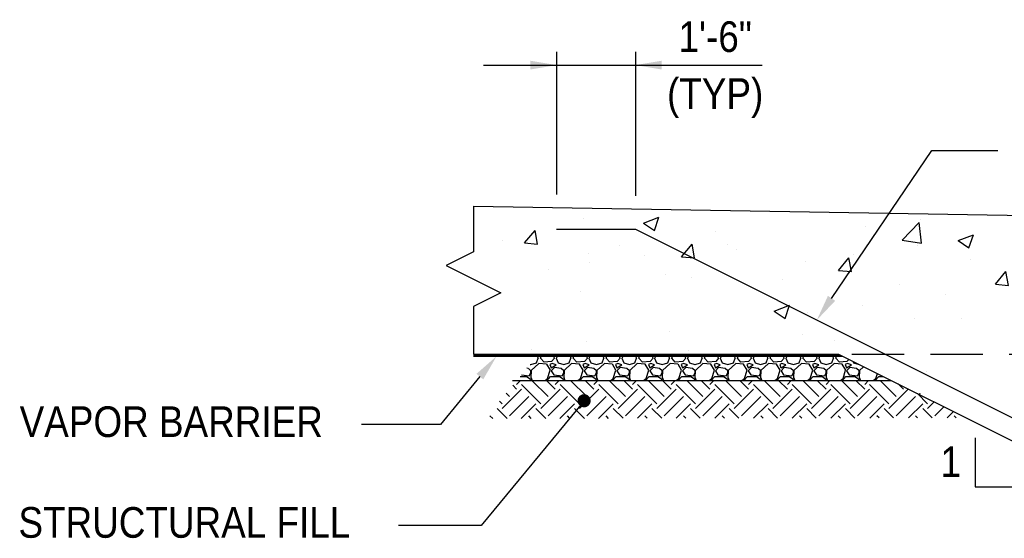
# Model space of a CAD drawing. Extents: x -548 to 3275, y 145 to 2907.
# Tile 1 of 15: x -548 to -98, y 558 to 795. Entities that reach past the tile are written whole.
import ezdxf
from ezdxf.enums import TextEntityAlignment as Align

# ---------------------------------------------------------------- set-up
doc = ezdxf.new("R2010")
doc.units = 0
doc.header["$LTSCALE"] = 96
doc.header["$MEASUREMENT"] = 0
doc.linetypes.add('HIDDEN', pattern=[0.375, 0.25, -0.125])
doc.layers.get('0').update_dxf_attribs({"color": 2, "linetype": 'CONTINUOUS'})
for name, color, linetype in [('S1', 2, 'CONTINUOUS'), ('S3', 4, 'CONTINUOUS'), ('S5', 1, 'CONTINUOUS'), ('S5R', 1, 'CONTINUOUS'), ('S6', 1, 'CONTINUOUS'), ('S7', 3, 'CONTINUOUS')]:
    doc.layers.add(name, color=color, linetype=linetype)
doc.styles.add('SX-FRAC', font='SX-FRAC.shx', dxfattribs={"width": 0.9, "height": 1.322835})

# ---------------------------------------------------------------- blocks, each defined once
blk = doc.blocks.new('*X24')
at = {"color": 0}
for p, q in [((2834.19, 1956.15), (2834.19, 1956.15)), ((2793.6, 1952.9), (2793.6, 1952.9)), ((2796.31, 1951.16), (2796.31, 1951.16)), ((2846.98, 1950.64), (2846.98, 1950.64)), ((2771.28, 1947.87), (2771.28, 1947.87)), ((2875.94, 1947.93), (2875.94, 1947.93)), ((2761.3, 1941.72), (2761.3, 1941.72)), ((2816.58, 1933.23), (2824.37, 1941.35)), ((2825.48, 1931.85), (2824.37, 1941.35)), ((2825.43, 1941.53), (2825.43, 1941.53)), ((2832.68, 1943.1), (2832.68, 1943.1)), ((2814.68, 1939.47), (2814.68, 1939.47)), ((2868.07, 1937.21), (2868.07, 1937.21)), ((2774.08, 1934.49), (2774.08, 1934.49)), ((2774.37, 1933.09), (2774.37, 1933.09)), ((2816.58, 1933.23), (2825.48, 1931.85)), ((2846.98, 1925.29), (2853.98, 1927.98)), ((2851.95, 1921.93), (2853.98, 1927.97)), ((2846.98, 1925.29), (2851.95, 1921.93)), ((2871.04, 1925.02), (2871.04, 1925.02)), ((2807.88, 1916.71), (2807.88, 1916.71)), ((2874.72, 1914.64), (2874.72, 1914.64)), ((2756.58, 1908.84), (2758.39, 1910.99)), ((2759.54, 1904.72), (2758.39, 1910.99)), ((2770.01, 1911.72), (2770.01, 1911.72)), ((2824.21, 1908.24), (2824.21, 1908.24)), ((2756.58, 1904.98), (2759.54, 1904.72)), ((2825.29, 1898.97), (2830.11, 1904.72)), ((2831.27, 1898.45), (2830.11, 1904.72)), ((2772.87, 1901.2), (2772.87, 1901.2)), ((2773.7, 1902.07), (2773.7, 1902.07)), ((2827.09, 1899.81), (2827.09, 1899.81)), ((2762.95, 1893.04), (2769.96, 1895.72)), ((2767.93, 1889.68), (2769.96, 1895.72)), ((2825.29, 1898.97), (2831.27, 1898.45)), ((2762.95, 1893.04), (2767.93, 1889.68)), ((2844.73, 1885.58), (2844.73, 1885.58)), ((2869.76, 1888.88), (2869.76, 1888.88)), ((2828.56, 1883.43), (2828.56, 1883.43)), ((2873.5, 1881.35), (2873.5, 1881.35)), ((2364.05, 1878.71), (2364.05, 1878.71)), ((2391.51, 1876.8), (2398.51, 1879.49)), ((2391.51, 1876.8), (2396.48, 1873.44)), ((2396.48, 1873.44), (2398.51, 1879.49)), ((2509.67, 1868.93), (2517.46, 1877.04)), ((2518.56, 1867.54), (2517.46, 1877.04)), ((2517.88, 1878.53), (2517.88, 1878.53)), ((2781.57, 1877.27), (2781.57, 1877.27)), ((2337.08, 1867.68), (2341.91, 1873.43)), ((2343.06, 1867.16), (2341.91, 1873.42)), ((2424.45, 1873.03), (2424.45, 1873.03)), ((2492.85, 1875.24), (2492.85, 1875.24)), ((2567.13, 1872.76), (2567.13, 1872.76)), ((2743.7, 1872.28), (2743.7, 1872.28)), ((2770.24, 1873.42), (2770.24, 1873.42)), ((2822.99, 1874.95), (2822.99, 1874.95)), ((2327.17, 1869.01), (2327.17, 1869.01)), ((2337.08, 1867.68), (2343.06, 1867.16)), ((2509.67, 1868.93), (2518.56, 1867.55)), ((2535.22, 1868.79), (2542.22, 1871.48)), ((2535.22, 1868.79), (2540.19, 1865.44)), ((2540.2, 1865.43), (2542.22, 1871.48)), ((2718.67, 1868.99), (2718.67, 1868.99)), ((2771.65, 1867.91), (2771.65, 1867.91)), ((2910.84, 1871.49), (2910.84, 1871.49)), ((2366.14, 1863.02), (2366.14, 1863.02)), ((2380.55, 1866.76), (2380.55, 1866.76)), ((2408.81, 1861.4), (2413.63, 1867.15)), ((2414.79, 1860.88), (2413.63, 1867.15)), ((2429.69, 1866.92), (2429.69, 1866.92)), ((2433.94, 1864.5), (2433.94, 1864.5)), ((2516.62, 1866.36), (2516.62, 1866.36)), ((2678.93, 1860.78), (2685.93, 1863.47)), ((2683.91, 1857.43), (2685.94, 1863.47)), ((2711.92, 1863.41), (2711.92, 1863.41)), ((2969.52, 1866.03), (2969.52, 1866.03)), ((2366.79, 1858.64), (2366.79, 1858.64)), ((2391.82, 1861.93), (2391.82, 1861.93)), ((2408.81, 1861.4), (2414.79, 1860.88)), ((2465.28, 1859.32), (2465.28, 1859.32)), ((2480.54, 1855.13), (2485.36, 1860.87)), ((2486.52, 1854.6), (2485.36, 1860.87)), ((2487.32, 1862.25), (2487.32, 1862.25)), ((2540.7, 1859.99), (2540.7, 1859.99)), ((2616.39, 1852.37), (2624.18, 1860.49)), ((2625.29, 1850.99), (2624.18, 1860.49)), ((2655.51, 1860.67), (2655.51, 1860.67)), ((2678.93, 1860.78), (2683.91, 1857.43)), ((2719.71, 1860.41), (2719.71, 1860.41)), ((2852.52, 1861.48), (2852.52, 1861.48)), ((2944.48, 1862.74), (2944.48, 1862.74)), ((2348.26, 1855.58), (2348.26, 1855.58)), ((2480.54, 1855.13), (2486.51, 1854.61)), ((2552.26, 1848.85), (2557.08, 1854.6)), ((2558.24, 1848.33), (2557.09, 1854.6)), ((2594.08, 1857.74), (2594.08, 1857.74)), ((2617.64, 1855.69), (2617.64, 1855.69)), ((2647.46, 1855.48), (2647.46, 1855.48)), ((2669.2, 1854.01), (2669.2, 1854.01)), ((2822.65, 1852.77), (2829.65, 1855.46)), ((2827.62, 1849.42), (2829.65, 1855.46)), ((2881.33, 1854.42), (2881.33, 1854.42)), ((2924.23, 1855.56), (2924.23, 1855.56)), ((2401.64, 1853.33), (2401.64, 1853.33)), ((2413.34, 1851.82), (2413.34, 1851.82)), ((2455.02, 1851.07), (2455.02, 1851.07)), ((2592.6, 1852.39), (2592.6, 1852.39)), ((2616.39, 1852.37), (2625.29, 1850.99)), ((2653.6, 1853.4), (2653.6, 1853.4)), ((2700.85, 1853.22), (2700.85, 1853.22)), ((2754.23, 1850.97), (2754.23, 1850.97)), ((2794.2, 1851.47), (2794.2, 1851.47)), ((2822.65, 1852.77), (2827.62, 1849.42)), ((2362.83, 1845.42), (2362.83, 1845.42)), ((2508.4, 1848.81), (2508.4, 1848.81)), ((2552.26, 1848.85), (2558.24, 1848.33)), ((2561.79, 1846.56), (2561.79, 1846.56)), ((2617.86, 1846.97), (2617.86, 1846.97)), ((2623.99, 1842.58), (2628.81, 1848.32)), ((2629.97, 1842.05), (2628.81, 1848.32)), ((2807.61, 1848.71), (2807.61, 1848.71)), ((2818.42, 1846.14), (2818.42, 1846.14)), ((2843.46, 1849.44), (2843.46, 1849.44)), ((2860.99, 1846.46), (2860.99, 1846.46)), ((2872.29, 1848.06), (2872.29, 1848.06)), ((2966.36, 1844.76), (2973.36, 1847.45)), ((2971.33, 1841.41), (2973.36, 1847.45)), ((2529.45, 1844.08), (2529.45, 1844.08)), ((2595.28, 1843.39), (2595.28, 1843.39)), ((2615.17, 1844.3), (2615.17, 1844.3)), ((2623.99, 1842.58), (2629.97, 1842.06)), ((2668.55, 1842.05), (2668.55, 1842.05)), ((2695.72, 1836.3), (2700.54, 1842.05)), ((2701.69, 1835.78), (2700.54, 1842.05)), ((2723.12, 1835.82), (2730.91, 1843.94)), ((2732.01, 1834.44), (2730.91, 1843.94)), ((2735.88, 1841.46), (2735.88, 1841.46)), ((2821.78, 1841.66), (2821.78, 1841.66)), ((2914.38, 1844.2), (2914.38, 1844.2)), ((2966.36, 1844.76), (2971.33, 1841.41)), ((2967.76, 1841.95), (2967.76, 1841.95)), ((2451.2, 1836.54), (2458.2, 1839.23)), ((2451.2, 1836.54), (2456.17, 1833.18)), ((2456.17, 1833.18), (2458.2, 1839.22)), ((2491.58, 1839.09), (2491.58, 1839.09)), ((2565.92, 1839.47), (2565.92, 1839.47)), ((2695.72, 1836.3), (2701.69, 1835.78)), ((2721.93, 1839.79), (2721.93, 1839.79)), ((2755.27, 1837.83), (2755.27, 1837.83)), ((2775.31, 1837.54), (2775.31, 1837.54)), ((2949.03, 1836.49), (2949.03, 1836.49)), ((2466.54, 1835.79), (2466.54, 1835.79)), ((2515.41, 1833.07), (2515.41, 1833.07)), ((2536.96, 1833.38), (2536.96, 1833.38)), ((2717.39, 1832.84), (2717.39, 1832.84)), ((2723.12, 1835.82), (2732.01, 1834.44)), ((2767.44, 1830.03), (2772.26, 1835.77)), ((2770.43, 1834.62), (2770.43, 1834.62)), ((2773.42, 1829.5), (2772.26, 1835.77)), ((2828.7, 1835.28), (2828.7, 1835.28)), ((2882.08, 1833.03), (2882.08, 1833.03)), ((2981.08, 1831.58), (2981.08, 1831.58)), ((2403.39, 1827.48), (2403.39, 1827.48)), ((2594.91, 1828.53), (2601.91, 1831.22)), ((2594.91, 1828.53), (2599.88, 1825.17)), ((2599.89, 1825.17), (2601.91, 1831.21)), ((2677.56, 1831.45), (2677.56, 1831.45)), ((2692.36, 1829.55), (2692.36, 1829.55)), ((2718.5, 1827.12), (2718.5, 1827.12)), ((2767.44, 1830.03), (2773.42, 1829.51)), ((2829.84, 1819.27), (2837.63, 1827.39)), ((2838.74, 1817.89), (2837.63, 1827.39)), ((2839.17, 1823.75), (2843.99, 1829.5)), ((2845.15, 1823.23), (2843.99, 1829.5)), ((2935.46, 1830.77), (2935.46, 1830.77)), ((2974.35, 1829.31), (2974.35, 1829.31)), ((2464.06, 1826.03), (2464.06, 1826.03)), ((2478.64, 1823.37), (2478.64, 1823.37)), ((2738.62, 1820.52), (2745.63, 1823.21)), ((2743.6, 1817.16), (2745.63, 1823.21)), ((2839.17, 1823.75), (2845.14, 1823.23)), ((2890.71, 1826.48), (2890.71, 1826.48)), ((2910.89, 1817.48), (2915.71, 1823.22)), ((2916.87, 1816.95), (2915.72, 1823.22)), ((2918.18, 1823.3), (2918.18, 1823.3)), ((2943.21, 1826.59), (2943.21, 1826.59)), ((2340.48, 1819.2), (2340.48, 1819.2)), ((2365.51, 1822.49), (2365.51, 1822.49)), ((2412.13, 1818.53), (2412.13, 1818.53)), ((2619.24, 1821.44), (2619.24, 1821.44)), ((2629.2, 1821.23), (2629.2, 1821.23)), ((2667.98, 1820.72), (2667.98, 1820.72)), ((2738.62, 1820.52), (2743.6, 1817.17)), ((2829.84, 1819.27), (2838.73, 1817.89)), ((2923.01, 1822.27), (2923.01, 1822.27)), ((2591.33, 1816.24), (2591.33, 1816.24)), ((2616.64, 1813.68), (2616.64, 1813.68)), ((2832.39, 1816.47), (2832.39, 1816.47)), ((2855.02, 1814.98), (2855.02, 1814.98)), ((2871.07, 1814.78), (2871.07, 1814.78)), ((2882.34, 1812.51), (2889.34, 1815.2)), ((2887.31, 1809.15), (2889.34, 1815.2)), ((2910.89, 1817.48), (2916.87, 1816.96)), ((2982.62, 1811.2), (2984.58, 1813.54)), ((2520.81, 1809.16), (2520.81, 1809.16)), ((2560.92, 1811.43), (2560.92, 1811.43)), ((2566.3, 1812.95), (2566.3, 1812.95)), ((2817.15, 1810), (2817.15, 1810)), ((2882.34, 1812.51), (2887.31, 1809.16)), ((2938.69, 1804.93), (2944.35, 1810.84)), ((2945.04, 1804.93), (2944.36, 1810.83)), ((2982.62, 1811.2), (2984.58, 1811.03)), ((2564.7, 1806.18), (2564.7, 1806.18)), ((2574.19, 1806.91), (2574.19, 1806.91)), ((2627.57, 1804.65), (2627.57, 1804.65)), ((2774.07, 1806.46), (2774.07, 1806.46)), ((2792.12, 1806.7), (2792.12, 1806.7)), ((2820.56, 1808.37), (2820.56, 1808.37)), ((2936.56, 1802.72), (2938.69, 1804.93)), ((2945.46, 1801.34), (2945.04, 1804.93)), ((2680.95, 1802.39), (2680.95, 1802.39)), ((2734.33, 1800.14), (2734.33, 1800.14)), ((2769.22, 1801.33), (2769.22, 1801.33)), ((2936.56, 1802.72), (2945.46, 1801.34)), ((2517.11, 1798.66), (2517.89, 1798.96)), ((2517.69, 1798.37), (2517.89, 1798.96)), ((2715.75, 1796.45), (2715.75, 1796.45)), ((2728.96, 1798.39), (2728.96, 1798.39)), ((2787.72, 1797.88), (2787.72, 1797.88)), ((2841.1, 1795.63), (2841.1, 1795.63)), ((2973.14, 1796.02), (2973.14, 1796.02)), ((2691.09, 1793.4), (2691.09, 1793.4)), ((2717.28, 1793.83), (2717.28, 1793.83)), ((2894.48, 1793.37), (2894.48, 1793.37)), ((2947.86, 1791.12), (2947.86, 1791.12)), ((2954.78, 1792.14), (2954.78, 1792.14)), ((2654.6, 1788.27), (2661.6, 1790.96)), ((2654.6, 1788.27), (2659.58, 1784.91)), ((2659.58, 1784.91), (2661.6, 1790.95)), ((2666.05, 1790.1), (2666.05, 1790.1)), ((2666.77, 1787.43), (2666.77, 1787.43)), ((2916.9, 1787.15), (2916.9, 1787.15)), ((2921.79, 1788.98), (2921.79, 1788.98)), ((2657.43, 1786.44), (2657.43, 1786.44)), ((2798.31, 1780.26), (2805.32, 1782.95)), ((2803.29, 1776.9), (2805.32, 1782.94)), ((2891.87, 1783.86), (2891.87, 1783.86)), ((2566.44, 1774), (2570.96, 1779.38)), ((2572.12, 1773.11), (2570.96, 1779.38)), ((2602.9, 1781.79), (2602.9, 1781.79)), ((2615.42, 1780.39), (2615.42, 1780.39)), ((2798.31, 1780.26), (2803.29, 1776.9)), ((2869.86, 1781.49), (2869.86, 1781.49)), ((2565.02, 1776.8), (2565.02, 1776.8)), ((2567.39, 1773.53), (2572.12, 1773.11)), ((2599.12, 1776.43), (2599.12, 1776.43)), ((2637.86, 1767.36), (2642.69, 1773.11)), ((2643.84, 1766.83), (2642.69, 1773.1)), ((2819.35, 1775.08), (2819.35, 1775.08)), ((2828.72, 1775.54), (2828.72, 1775.54)), ((2942.03, 1772.25), (2949.03, 1774.94)), ((2944.9, 1776.83), (2944.9, 1776.83)), ((2947, 1768.89), (2949.03, 1774.94)), ((2790.84, 1770.56), (2790.84, 1770.56)), ((2942.03, 1772.25), (2947, 1768.89)), ((2637.86, 1767.36), (2643.84, 1766.84)), ((2709.59, 1761.08), (2714.41, 1766.83)), ((2715.57, 1760.56), (2714.41, 1766.83)), ((2765.81, 1767.26), (2765.81, 1767.26)), ((2768, 1768.04), (2768, 1768.04)), ((2886.58, 1766.82), (2886.58, 1766.82)), ((2709.59, 1761.08), (2715.57, 1760.56)), ((2716.06, 1760.55), (2716.06, 1760.55)), ((2781.32, 1754.81), (2786.14, 1760.55)), ((2787.29, 1754.28), (2786.14, 1760.55)), ((2971.92, 1762.74), (2971.92, 1762.74)), ((2702.65, 1758.95), (2702.65, 1758.95)), ((2828.26, 1756.81), (2828.26, 1756.81)), ((2920.58, 1755.69), (2920.58, 1755.69)), ((2608.1, 1753.55), (2608.1, 1753.55)), ((2639.75, 1750.66), (2639.75, 1750.66)), ((2661.48, 1751.29), (2661.48, 1751.29)), ((2664.78, 1753.96), (2664.78, 1753.96)), ((2665.55, 1754.14), (2665.55, 1754.14)), ((2714.29, 1748.01), (2721.29, 1750.69)), ((2719.27, 1744.65), (2721.29, 1750.69)), ((2781.32, 1754.81), (2787.29, 1754.29)), ((2853.04, 1748.53), (2857.86, 1754.28)), ((2859.02, 1748.01), (2857.86, 1754.28)), ((2928.47, 1752.7), (2928.47, 1752.7)), ((2968.86, 1754.87), (2968.86, 1754.87)), ((2632.23, 1741.1), (2637.44, 1746.53)), ((2638.43, 1738), (2637.44, 1746.53)), ((2714.29, 1748.01), (2719.27, 1744.65)), ((2714.86, 1749.04), (2714.86, 1749.04)), ((2768.24, 1746.78), (2768.24, 1746.78)), ((2769.94, 1746.8), (2769.94, 1746.8)), ((2853.04, 1748.53), (2859.02, 1748.01)), ((2868.64, 1748.2), (2868.64, 1748.2)), ((2890.6, 1747.71), (2890.6, 1747.71)), ((2925.01, 1742.54), (2929.59, 1748)), ((2930.6, 1742.54), (2929.59, 1748)), ((2818.13, 1741.79), (2818.13, 1741.79)), ((2821.63, 1744.53), (2821.63, 1744.53)), ((2858, 1740), (2864.64, 1742.54)), ((2862.98, 1736.64), (2864.96, 1742.54)), ((2864.64, 1742.54), (2865.01, 1742.68)), ((2864.96, 1742.54), (2865.01, 1742.68)), ((2865.56, 1744.41), (2865.56, 1744.41)), ((2875.01, 1742.27), (2875.01, 1742.27)), ((2910.54, 1744.86), (2910.54, 1744.86)), ((2924.77, 1742.26), (2925.01, 1742.54)), ((2924.77, 1742.26), (2930.75, 1741.74)), ((2930.75, 1741.73), (2930.6, 1742.54)), ((2682.56, 1737.86), (2682.56, 1737.86)), ((2858, 1740), (2862.98, 1736.64)), ((2928.39, 1740.02), (2928.39, 1740.02)), ((2981.77, 1737.76), (2981.77, 1737.76)), ((2711.62, 1736.78), (2711.62, 1736.78)), ((2735.95, 1735.61), (2735.95, 1735.61)), ((2766.79, 1734.75), (2766.79, 1734.75)), ((2789.33, 1733.35), (2789.33, 1733.35)), ((2802.41, 1736.1), (2802.41, 1736.1)), ((2852.22, 1734.85), (2852.22, 1734.85))]:
    blk.add_line(p, q, dxfattribs=at)
blk = doc.blocks.new('*X23')
at = {"color": 0}
for p, q in [((2333.45, 1803.12), (2335.26, 1804.93)), ((2347.82, 1797.6), (2340.48, 1804.93)), ((2351.13, 1800.91), (2347.11, 1804.93)), ((2351.13, 1803.12), (2352.94, 1804.93)), ((2365.49, 1797.6), (2358.16, 1804.93)), ((2368.81, 1800.91), (2364.79, 1804.93)), ((2368.81, 1803.12), (2370.62, 1804.93)), ((2383.17, 1797.6), (2375.84, 1804.93)), ((2386.49, 1800.91), (2382.47, 1804.93)), ((2386.49, 1803.12), (2388.29, 1804.93)), ((2400.85, 1797.6), (2393.52, 1804.93)), ((2404.16, 1800.91), (2400.15, 1804.93)), ((2404.16, 1803.12), (2405.97, 1804.93)), ((2418.53, 1797.6), (2411.19, 1804.93)), ((2421.84, 1800.91), (2417.82, 1804.93)), ((2421.84, 1803.12), (2423.65, 1804.93)), ((2436.2, 1797.6), (2428.87, 1804.93)), ((2439.52, 1800.91), (2435.5, 1804.93)), ((2439.52, 1803.12), (2441.33, 1804.93)), ((2453.88, 1797.6), (2446.55, 1804.93)), ((2457.2, 1800.91), (2453.18, 1804.93)), ((2457.2, 1803.12), (2459, 1804.93)), ((2471.56, 1797.6), (2464.23, 1804.93)), ((2474.87, 1800.91), (2470.86, 1804.93)), ((2474.87, 1803.12), (2476.68, 1804.93)), ((2489.24, 1797.6), (2481.91, 1804.93)), ((2492.55, 1800.91), (2488.53, 1804.93)), ((2492.55, 1803.12), (2494.36, 1804.93)), ((2506.91, 1797.6), (2499.58, 1804.93)), ((2326.82, 1792.07), (2335.66, 1800.91)), ((2333.45, 1800.91), (2331.67, 1802.7)), ((2344.5, 1794.28), (2335.66, 1803.12)), ((2344.5, 1792.07), (2353.34, 1800.91)), ((2362.18, 1794.28), (2353.34, 1803.12)), ((2362.18, 1792.07), (2371.02, 1800.91)), ((2379.86, 1794.28), (2371.02, 1803.12)), ((2379.86, 1792.07), (2388.7, 1800.91)), ((2397.53, 1794.28), (2388.7, 1803.12)), ((2397.53, 1792.07), (2406.37, 1800.91)), ((2415.21, 1794.28), (2406.37, 1803.12)), ((2415.21, 1792.07), (2424.05, 1800.91)), ((2432.89, 1794.28), (2424.05, 1803.12)), ((2432.89, 1792.07), (2441.73, 1800.91)), ((2450.57, 1794.28), (2441.73, 1803.12)), ((2450.57, 1792.07), (2459.41, 1800.91)), ((2468.24, 1794.28), (2459.41, 1803.12)), ((2468.24, 1792.07), (2477.08, 1800.91)), ((2485.92, 1794.28), (2477.08, 1803.12)), ((2485.92, 1792.07), (2494.76, 1800.91)), ((2503.6, 1794.28), (2494.76, 1803.12)), ((2503.6, 1792.07), (2512.44, 1800.91)), ((2510.23, 1800.91), (2507.85, 1803.3)), ((2330.14, 1797.6), (2328.69, 1799.05)), ((2330.14, 1788.76), (2338.98, 1797.6)), ((2347.82, 1788.76), (2356.65, 1797.6)), ((2365.49, 1788.76), (2374.33, 1797.6)), ((2383.17, 1788.76), (2392.01, 1797.6)), ((2400.85, 1788.76), (2409.69, 1797.6)), ((2418.53, 1788.76), (2427.36, 1797.6)), ((2436.2, 1788.76), (2445.04, 1797.6)), ((2453.88, 1788.76), (2462.72, 1797.6)), ((2471.56, 1788.76), (2480.4, 1797.6)), ((2489.24, 1788.76), (2498.08, 1797.6)), ((2506.91, 1788.76), (2515.75, 1797.6)), ((2521.28, 1794.28), (2516.68, 1798.88)), ((2329.16, 1787.53), (2324.61, 1792.07)), ((2326.82, 1794.28), (2325.72, 1795.39)), ((2335.55, 1787.54), (2342.29, 1794.28)), ((2346.81, 1787.55), (2342.29, 1792.07)), ((2353.25, 1787.56), (2359.97, 1794.28)), ((2364.47, 1787.57), (2359.97, 1792.07)), ((2370.95, 1787.58), (2377.65, 1794.28)), ((2382.12, 1787.6), (2377.65, 1792.07)), ((2388.65, 1787.61), (2395.32, 1794.28)), ((2399.78, 1787.62), (2395.32, 1792.07)), ((2406.35, 1787.63), (2413, 1794.28)), ((2417.43, 1787.64), (2413, 1792.07)), ((2424.05, 1787.65), (2430.68, 1794.28)), ((2435.09, 1787.67), (2430.68, 1792.07)), ((2441.75, 1787.67), (2448.36, 1794.28)), ((2452.74, 1787.69), (2448.36, 1792.07)), ((2459.45, 1787.7), (2466.03, 1794.28)), ((2470.4, 1787.71), (2466.03, 1792.07)), ((2477.15, 1787.72), (2483.71, 1794.28)), ((2488.05, 1787.73), (2483.71, 1792.07)), ((2494.85, 1787.74), (2501.39, 1794.28)), ((2505.71, 1787.76), (2501.39, 1792.07)), ((2512.55, 1787.77), (2519.07, 1794.28)), ((2523.36, 1787.78), (2519.07, 1792.07)), ((2521.28, 1792.07), (2524.28, 1795.08)), ((2524.59, 1788.76), (2528.7, 1792.87)), ((2322.54, 1787.52), (2321.3, 1788.76)), ((2340.19, 1787.54), (2338.98, 1788.76)), ((2357.85, 1787.57), (2356.65, 1788.76)), ((2375.5, 1787.59), (2374.33, 1788.76)), ((2393.16, 1787.61), (2392.01, 1788.76)), ((2410.81, 1787.63), (2409.69, 1788.76)), ((2428.47, 1787.66), (2427.36, 1788.76)), ((2446.12, 1787.68), (2445.04, 1788.76)), ((2463.78, 1787.7), (2462.72, 1788.76)), ((2481.43, 1787.73), (2480.4, 1788.76)), ((2499.09, 1787.75), (2498.08, 1788.76)), ((2516.74, 1787.77), (2515.75, 1788.76)), ((2530.25, 1787.79), (2533.12, 1790.66)), ((2534.4, 1787.79), (2533.43, 1788.76))]:
    blk.add_line(p, q, dxfattribs=at)
blk = doc.blocks.new('*X22')
at = {"color": 0}
for p, q in [((2342.54, 1812.91), (2343.29, 1815.01)), ((2342.87, 1815.93), (2343.3, 1815)), ((2344.35, 1815), (2344.69, 1815.93)), ((2346, 1813.24), (2344.35, 1815.04)), ((2350.8, 1815), (2349.45, 1813.5)), ((2350.65, 1815.76), (2349.95, 1815.93)), ((2350.8, 1814.99), (2350.65, 1815.74)), ((2351.54, 1815), (2352.44, 1812.9)), ((2351.69, 1815), (2352.09, 1815.93)), ((2357.54, 1812.91), (2358.29, 1815.01)), ((2357.87, 1815.93), (2358.3, 1815)), ((2359.35, 1815), (2359.69, 1815.93)), ((2361, 1813.24), (2359.35, 1815.04)), ((2365.8, 1815), (2364.45, 1813.5)), ((2365.65, 1815.76), (2364.95, 1815.93)), ((2365.8, 1814.99), (2365.65, 1815.74)), ((2366.54, 1815), (2367.44, 1812.9)), ((2366.69, 1815), (2367.09, 1815.93)), ((2372.54, 1812.91), (2373.29, 1815.01)), ((2372.87, 1815.93), (2373.3, 1815)), ((2374.35, 1815), (2374.69, 1815.93)), ((2376, 1813.24), (2374.35, 1815.04)), ((2380.8, 1815), (2379.45, 1813.5)), ((2380.65, 1815.76), (2379.95, 1815.93)), ((2380.8, 1814.99), (2380.65, 1815.74)), ((2381.54, 1815), (2382.44, 1812.9)), ((2381.69, 1815), (2382.09, 1815.93)), ((2387.54, 1812.91), (2388.29, 1815.01)), ((2387.87, 1815.93), (2388.3, 1815)), ((2389.35, 1815), (2389.69, 1815.93)), ((2391, 1813.24), (2389.35, 1815.04)), ((2395.8, 1815), (2394.45, 1813.5)), ((2395.65, 1815.76), (2394.95, 1815.93)), ((2395.8, 1814.99), (2395.65, 1815.74)), ((2396.54, 1815), (2397.44, 1812.9)), ((2396.69, 1815), (2397.09, 1815.93)), ((2402.54, 1812.91), (2403.29, 1815.01)), ((2402.87, 1815.93), (2403.3, 1815)), ((2404.35, 1815), (2404.69, 1815.93)), ((2406, 1813.24), (2404.35, 1815.04)), ((2410.8, 1815), (2409.45, 1813.5)), ((2410.65, 1815.76), (2409.95, 1815.93)), ((2410.8, 1814.99), (2410.65, 1815.74)), ((2411.54, 1815), (2412.44, 1812.9)), ((2411.69, 1815), (2412.09, 1815.93)), ((2417.54, 1812.91), (2418.29, 1815.01)), ((2417.87, 1815.93), (2418.3, 1815)), ((2419.35, 1815), (2419.69, 1815.93)), ((2421, 1813.24), (2419.35, 1815.04)), ((2425.8, 1815), (2424.45, 1813.5)), ((2425.65, 1815.76), (2424.95, 1815.93)), ((2425.8, 1814.99), (2425.65, 1815.74)), ((2426.54, 1815), (2427.44, 1812.9)), ((2426.69, 1815), (2427.09, 1815.93)), ((2432.54, 1812.91), (2433.29, 1815.01)), ((2432.87, 1815.93), (2433.3, 1815)), ((2434.35, 1815), (2434.69, 1815.93)), ((2436, 1813.24), (2434.35, 1815.04)), ((2440.8, 1815), (2439.45, 1813.5)), ((2440.65, 1815.76), (2439.95, 1815.93)), ((2440.8, 1814.99), (2440.65, 1815.74)), ((2441.54, 1815), (2442.44, 1812.9)), ((2441.69, 1815), (2442.09, 1815.93)), ((2447.54, 1812.91), (2448.29, 1815.01)), ((2447.87, 1815.93), (2448.3, 1815)), ((2449.35, 1815), (2449.69, 1815.93)), ((2451, 1813.24), (2449.35, 1815.04)), ((2455.8, 1815), (2454.45, 1813.5)), ((2455.65, 1815.76), (2454.95, 1815.93)), ((2455.8, 1814.99), (2455.65, 1815.74)), ((2456.54, 1815), (2457.44, 1812.9)), ((2456.69, 1815), (2457.09, 1815.93)), ((2462.54, 1812.91), (2463.29, 1815.01)), ((2462.87, 1815.93), (2463.3, 1815)), ((2464.35, 1815), (2464.69, 1815.93)), ((2466, 1813.24), (2464.35, 1815.04)), ((2470.8, 1815), (2469.45, 1813.5)), ((2470.65, 1815.76), (2469.95, 1815.93)), ((2470.8, 1814.99), (2470.65, 1815.74)), ((2471.54, 1815), (2472.44, 1812.9)), ((2471.69, 1815), (2472.09, 1815.93)), ((2477.54, 1812.91), (2478.29, 1815.01)), ((2477.87, 1815.93), (2478.3, 1815)), ((2479.35, 1815), (2479.69, 1815.93)), ((2481, 1813.24), (2479.35, 1815.04)), ((2485.37, 1814.53), (2484.45, 1813.5)), ((2487.11, 1813.66), (2487.44, 1812.9)), ((2338.81, 1810.35), (2338.14, 1810.46)), ((2340.03, 1809.27), (2338.83, 1810.32)), ((2339.61, 1812.25), (2339.99, 1812.14)), ((2340.14, 1809.46), (2339.99, 1806.31)), ((2340, 1812.14), (2342.55, 1812.89)), ((2340, 1808.4), (2340, 1809.3)), ((2343.6, 1812.6), (2340.15, 1809.45)), ((2347.2, 1812.29), (2343.6, 1812.59)), ((2349.44, 1813.5), (2345.99, 1813.2)), ((2348.88, 1809.61), (2347.23, 1812.31)), ((2347.65, 1805.84), (2348.85, 1809.59)), ((2348.69, 1812.15), (2349.29, 1810.65)), ((2349.75, 1812.6), (2348.7, 1812.15)), ((2349.3, 1810.65), (2351.55, 1812)), ((2350.8, 1810.8), (2349.3, 1809.3)), ((2349.3, 1809.3), (2350.5, 1807.5)), ((2351.55, 1812), (2349.75, 1812.6)), ((2353.81, 1810.35), (2350.81, 1810.8)), ((2352.44, 1812.89), (2354.99, 1812.14)), ((2355.03, 1809.27), (2353.83, 1810.32)), ((2355.14, 1809.46), (2354.99, 1806.31)), ((2355, 1812.14), (2357.55, 1812.89)), ((2355, 1808.4), (2355, 1809.3)), ((2358.6, 1812.6), (2355.15, 1809.45)), ((2362.2, 1812.29), (2358.6, 1812.59)), ((2364.44, 1813.5), (2360.99, 1813.2)), ((2363.88, 1809.61), (2362.23, 1812.31)), ((2362.65, 1805.84), (2363.85, 1809.59)), ((2363.69, 1812.15), (2364.29, 1810.65)), ((2364.75, 1812.6), (2363.7, 1812.15)), ((2364.3, 1810.65), (2366.55, 1812)), ((2365.8, 1810.8), (2364.3, 1809.3)), ((2364.3, 1809.3), (2365.5, 1807.5)), ((2366.55, 1812), (2364.75, 1812.6)), ((2368.81, 1810.35), (2365.81, 1810.8)), ((2367.44, 1812.89), (2369.99, 1812.14)), ((2370.03, 1809.27), (2368.83, 1810.32)), ((2370.14, 1809.46), (2369.99, 1806.31)), ((2370, 1812.14), (2372.55, 1812.89)), ((2370, 1808.4), (2370, 1809.3)), ((2373.6, 1812.6), (2370.15, 1809.45)), ((2377.2, 1812.29), (2373.6, 1812.59)), ((2379.44, 1813.5), (2375.99, 1813.2)), ((2378.88, 1809.61), (2377.23, 1812.31)), ((2377.65, 1805.84), (2378.85, 1809.59)), ((2378.69, 1812.15), (2379.29, 1810.65)), ((2379.75, 1812.6), (2378.7, 1812.15)), ((2379.3, 1810.65), (2381.55, 1812)), ((2380.8, 1810.8), (2379.3, 1809.3)), ((2379.3, 1809.3), (2380.5, 1807.5)), ((2381.55, 1812), (2379.75, 1812.6)), ((2383.81, 1810.35), (2380.81, 1810.8)), ((2382.44, 1812.89), (2384.99, 1812.14)), ((2385.03, 1809.27), (2383.83, 1810.32)), ((2385.14, 1809.46), (2384.99, 1806.31)), ((2385, 1812.14), (2387.55, 1812.89)), ((2385, 1808.4), (2385, 1809.3)), ((2388.6, 1812.6), (2385.15, 1809.45)), ((2392.2, 1812.29), (2388.6, 1812.59)), ((2394.44, 1813.5), (2390.99, 1813.2)), ((2393.88, 1809.61), (2392.23, 1812.31)), ((2392.65, 1805.84), (2393.85, 1809.59)), ((2393.69, 1812.15), (2394.29, 1810.65)), ((2394.75, 1812.6), (2393.7, 1812.15)), ((2394.3, 1810.65), (2396.55, 1812)), ((2395.8, 1810.8), (2394.3, 1809.3)), ((2394.3, 1809.3), (2395.5, 1807.5)), ((2396.55, 1812), (2394.75, 1812.6)), ((2398.81, 1810.35), (2395.81, 1810.8)), ((2397.44, 1812.89), (2399.99, 1812.14)), ((2400.03, 1809.27), (2398.83, 1810.32)), ((2400.14, 1809.46), (2399.99, 1806.31)), ((2400, 1812.14), (2402.55, 1812.89)), ((2400, 1808.4), (2400, 1809.3)), ((2403.6, 1812.6), (2400.15, 1809.45)), ((2407.2, 1812.29), (2403.6, 1812.59)), ((2409.44, 1813.5), (2405.99, 1813.2)), ((2408.88, 1809.61), (2407.23, 1812.31)), ((2407.65, 1805.84), (2408.85, 1809.59)), ((2408.69, 1812.15), (2409.29, 1810.65)), ((2409.75, 1812.6), (2408.7, 1812.15)), ((2409.3, 1810.65), (2411.55, 1812)), ((2410.8, 1810.8), (2409.3, 1809.3)), ((2409.3, 1809.3), (2410.5, 1807.5)), ((2411.55, 1812), (2409.75, 1812.6)), ((2413.81, 1810.35), (2410.81, 1810.8)), ((2412.44, 1812.89), (2414.99, 1812.14)), ((2415.03, 1809.27), (2413.83, 1810.32)), ((2415.14, 1809.46), (2414.99, 1806.31)), ((2415, 1812.14), (2417.55, 1812.89)), ((2415, 1808.4), (2415, 1809.3)), ((2418.6, 1812.6), (2415.15, 1809.45)), ((2422.2, 1812.29), (2418.6, 1812.59)), ((2424.44, 1813.5), (2420.99, 1813.2)), ((2423.88, 1809.61), (2422.23, 1812.31)), ((2422.65, 1805.84), (2423.85, 1809.59)), ((2423.69, 1812.15), (2424.29, 1810.65)), ((2424.75, 1812.6), (2423.7, 1812.15)), ((2424.3, 1810.65), (2426.55, 1812)), ((2425.8, 1810.8), (2424.3, 1809.3)), ((2424.3, 1809.3), (2425.5, 1807.5)), ((2426.55, 1812), (2424.75, 1812.6)), ((2428.81, 1810.35), (2425.81, 1810.8)), ((2427.44, 1812.89), (2429.99, 1812.14)), ((2430.03, 1809.27), (2428.83, 1810.32)), ((2430.14, 1809.46), (2429.99, 1806.31)), ((2430, 1812.14), (2432.55, 1812.89)), ((2430, 1808.4), (2430, 1809.3)), ((2433.6, 1812.6), (2430.15, 1809.45)), ((2437.2, 1812.29), (2433.6, 1812.59)), ((2439.44, 1813.5), (2435.99, 1813.2)), ((2438.88, 1809.61), (2437.23, 1812.31)), ((2437.65, 1805.84), (2438.85, 1809.59)), ((2438.69, 1812.15), (2439.29, 1810.65)), ((2439.75, 1812.6), (2438.7, 1812.15)), ((2439.3, 1810.65), (2441.55, 1812)), ((2440.8, 1810.8), (2439.3, 1809.3)), ((2439.3, 1809.3), (2440.5, 1807.5)), ((2441.55, 1812), (2439.75, 1812.6)), ((2443.81, 1810.35), (2440.81, 1810.8)), ((2442.44, 1812.89), (2444.99, 1812.14)), ((2445.03, 1809.27), (2443.83, 1810.32)), ((2445.14, 1809.46), (2444.99, 1806.31)), ((2445, 1812.14), (2447.55, 1812.89)), ((2445, 1808.4), (2445, 1809.3)), ((2448.6, 1812.6), (2445.15, 1809.45)), ((2452.2, 1812.29), (2448.6, 1812.59)), ((2454.44, 1813.5), (2450.99, 1813.2)), ((2453.88, 1809.61), (2452.23, 1812.31)), ((2452.65, 1805.84), (2453.85, 1809.59)), ((2453.69, 1812.15), (2454.29, 1810.65)), ((2454.75, 1812.6), (2453.7, 1812.15)), ((2454.3, 1810.65), (2456.55, 1812)), ((2455.8, 1810.8), (2454.3, 1809.3)), ((2454.3, 1809.3), (2455.5, 1807.5)), ((2456.55, 1812), (2454.75, 1812.6)), ((2458.81, 1810.35), (2455.81, 1810.8)), ((2457.44, 1812.89), (2459.99, 1812.14)), ((2460.03, 1809.27), (2458.83, 1810.32)), ((2460.14, 1809.46), (2459.99, 1806.31)), ((2460, 1812.14), (2462.55, 1812.89)), ((2460, 1808.4), (2460, 1809.3)), ((2463.6, 1812.6), (2460.15, 1809.45)), ((2467.2, 1812.29), (2463.6, 1812.59)), ((2469.44, 1813.5), (2465.99, 1813.2)), ((2468.88, 1809.61), (2467.23, 1812.31)), ((2467.65, 1805.84), (2468.85, 1809.59)), ((2468.69, 1812.15), (2469.29, 1810.65)), ((2469.75, 1812.6), (2468.7, 1812.15)), ((2469.3, 1810.65), (2471.55, 1812)), ((2470.8, 1810.8), (2469.3, 1809.3)), ((2469.3, 1809.3), (2470.5, 1807.5)), ((2471.55, 1812), (2469.75, 1812.6)), ((2473.81, 1810.35), (2470.81, 1810.8)), ((2472.44, 1812.89), (2474.99, 1812.14)), ((2475.03, 1809.27), (2473.83, 1810.32)), ((2475.14, 1809.46), (2474.99, 1806.31)), ((2475, 1812.14), (2477.55, 1812.89)), ((2475, 1808.4), (2475, 1809.3)), ((2478.6, 1812.6), (2475.15, 1809.45)), ((2482.2, 1812.29), (2478.6, 1812.59)), ((2484.44, 1813.5), (2480.99, 1813.2)), ((2483.88, 1809.61), (2482.23, 1812.31)), ((2482.65, 1805.84), (2483.85, 1809.59)), ((2483.69, 1812.15), (2484.29, 1810.65)), ((2484.75, 1812.6), (2483.7, 1812.15)), ((2484.3, 1810.65), (2486.55, 1812)), ((2485.8, 1810.8), (2484.3, 1809.3)), ((2484.3, 1809.3), (2485.5, 1807.5)), ((2486.55, 1812), (2484.75, 1812.6)), ((2488.81, 1810.35), (2485.81, 1810.8)), ((2487.44, 1812.89), (2489.99, 1812.14)), ((2490.03, 1809.27), (2488.83, 1810.32)), ((2490.14, 1809.46), (2489.99, 1806.31)), ((2490, 1812.14), (2490.1, 1812.17)), ((2490, 1808.4), (2490, 1809.3)), ((2492.06, 1811.19), (2490.15, 1809.45)), ((2335.1, 1806.75), (2337.9, 1806.75)), ((2335.69, 1807.47), (2339.25, 1807.04)), ((2337.9, 1806.78), (2339.85, 1805.43)), ((2339.26, 1807.05), (2340.01, 1808.4)), ((2339.86, 1805.4), (2339.72, 1804.93)), ((2339.98, 1806.33), (2340.57, 1804.93)), ((2346.46, 1804.93), (2347.65, 1805.85)), ((2347.36, 1804.93), (2349, 1806.75)), ((2349, 1806.75), (2352.9, 1806.75)), ((2350.5, 1807.49), (2354.25, 1807.04)), ((2352.9, 1806.78), (2354.85, 1805.43)), ((2354.26, 1807.05), (2355.01, 1808.4)), ((2354.86, 1805.4), (2354.72, 1804.93)), ((2354.98, 1806.33), (2355.57, 1804.93)), ((2361.46, 1804.93), (2362.65, 1805.85)), ((2362.36, 1804.93), (2364, 1806.75)), ((2364, 1806.75), (2367.9, 1806.75)), ((2365.5, 1807.49), (2369.25, 1807.04)), ((2367.9, 1806.78), (2369.85, 1805.43)), ((2369.26, 1807.05), (2370.01, 1808.4)), ((2369.86, 1805.4), (2369.72, 1804.93)), ((2369.98, 1806.33), (2370.57, 1804.93)), ((2376.46, 1804.93), (2377.65, 1805.85)), ((2377.36, 1804.93), (2379, 1806.75)), ((2379, 1806.75), (2382.9, 1806.75)), ((2380.5, 1807.49), (2384.25, 1807.04)), ((2382.9, 1806.78), (2384.85, 1805.43)), ((2384.26, 1807.05), (2385.01, 1808.4)), ((2384.86, 1805.4), (2384.72, 1804.93)), ((2384.98, 1806.33), (2385.57, 1804.93)), ((2391.46, 1804.93), (2392.65, 1805.85)), ((2392.36, 1804.93), (2394, 1806.75)), ((2394, 1806.75), (2397.9, 1806.75)), ((2395.5, 1807.49), (2399.25, 1807.04)), ((2397.9, 1806.78), (2399.85, 1805.43)), ((2399.26, 1807.05), (2400.01, 1808.4)), ((2399.86, 1805.4), (2399.72, 1804.93)), ((2399.98, 1806.33), (2400.57, 1804.93)), ((2406.46, 1804.93), (2407.65, 1805.85)), ((2407.36, 1804.93), (2409, 1806.75)), ((2409, 1806.75), (2412.9, 1806.75)), ((2410.5, 1807.49), (2414.25, 1807.04)), ((2412.9, 1806.78), (2414.85, 1805.43)), ((2414.26, 1807.05), (2415.01, 1808.4)), ((2414.86, 1805.4), (2414.72, 1804.93)), ((2414.98, 1806.33), (2415.57, 1804.93)), ((2421.46, 1804.93), (2422.65, 1805.85)), ((2422.36, 1804.93), (2424, 1806.75)), ((2424, 1806.75), (2427.9, 1806.75)), ((2425.5, 1807.49), (2429.25, 1807.04)), ((2427.9, 1806.78), (2429.85, 1805.43)), ((2429.26, 1807.05), (2430.01, 1808.4)), ((2429.86, 1805.4), (2429.72, 1804.93)), ((2429.98, 1806.33), (2430.57, 1804.93)), ((2436.46, 1804.93), (2437.65, 1805.85)), ((2437.36, 1804.93), (2439, 1806.75)), ((2439, 1806.75), (2442.9, 1806.75)), ((2440.5, 1807.49), (2444.25, 1807.04)), ((2442.9, 1806.78), (2444.85, 1805.43)), ((2444.26, 1807.05), (2445.01, 1808.4)), ((2444.86, 1805.4), (2444.72, 1804.93)), ((2444.98, 1806.33), (2445.57, 1804.93)), ((2451.46, 1804.93), (2452.65, 1805.85)), ((2452.36, 1804.93), (2454, 1806.75)), ((2454, 1806.75), (2457.9, 1806.75)), ((2455.5, 1807.49), (2459.25, 1807.04)), ((2457.9, 1806.78), (2459.85, 1805.43)), ((2459.26, 1807.05), (2460.01, 1808.4)), ((2459.86, 1805.4), (2459.72, 1804.93)), ((2459.98, 1806.33), (2460.57, 1804.93)), ((2466.46, 1804.93), (2467.65, 1805.85)), ((2467.36, 1804.93), (2469, 1806.75)), ((2469, 1806.75), (2472.9, 1806.75)), ((2470.5, 1807.49), (2474.25, 1807.04)), ((2472.9, 1806.78), (2474.85, 1805.43)), ((2474.26, 1807.05), (2475.01, 1808.4)), ((2474.86, 1805.4), (2474.72, 1804.93)), ((2474.98, 1806.33), (2475.57, 1804.93)), ((2481.46, 1804.93), (2482.65, 1805.85)), ((2482.36, 1804.93), (2484, 1806.75)), ((2484, 1806.75), (2487.9, 1806.75)), ((2485.5, 1807.49), (2489.25, 1807.04)), ((2487.9, 1806.78), (2489.85, 1805.43)), ((2489.26, 1807.05), (2490.01, 1808.4)), ((2489.86, 1805.4), (2489.72, 1804.93)), ((2489.98, 1806.33), (2490.57, 1804.93)), ((2496.46, 1804.93), (2497.65, 1805.85)), ((2497.36, 1804.93), (2499, 1806.75)), ((2497.65, 1805.84), (2498.35, 1808.04)), ((2499, 1806.75), (2500.94, 1806.75))]:
    blk.add_line(p, q, dxfattribs=at)

msp = doc.modelspace()

# ---------------------------------------------------------------- linework, layer by layer
at = {"layer": 'S1', "color": 3}
for p, q in [((-341.05705, 709.8127), (101.74204, 702.20955)), ((-174.25796, 642.20955), (-6.25796, 558.20955))]:
    msp.add_line(p, q, dxfattribs=at)
at = {"layer": 'S1', "color": 2}
msp.add_lwpolyline([(-341.05705, 709.8127), (-341.05705, 688.93211), (-353.55705, 682.68211), (-328.55705, 670.18211), (-341.05705, 663.93211), (-341.05705, 642.20955)], dxfattribs=at)
at = {"layer": 'S1', "color": 2, "linetype": 'HIDDEN'}
msp.add_lwpolyline([(-168.23451, 642.20955), (-18.25796, 642.20955), (-6.25796, 630.20955), (329.74204, 630.20955)], dxfattribs=at)
at = {"layer": 'S3', "color": 4}
msp.add_lwpolyline([(-303.0853, 699.20955), (-267.0853, 699.20955), (-6.84414, 569.08898, 0.116433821), (-1.47758, 567.8221), (310.78084, 567.8221)], format="xyb", dxfattribs=at)
at = {"layer": 'S5', "color": 1}
msp.add_lwpolyline([(-111.83985, 603.92207), (-111.83985, 581.59307), (-67.18185, 581.59307)], dxfattribs=at)
at = {"layer": 'S5R', "color": 1}
for p, q in [((-303.0853, 780.20955), (-303.0853, 715.16159)), ((-267.0853, 780.20955), (-267.0853, 714.54345)), ((-336.52658, 774.20955), (-209.13108, 774.20955))]:
    msp.add_line(p, q, dxfattribs=at)
for points in [[(-315.0853, 776.20955), (-315.0853, 772.20955), (-303.0853, 774.20955)], [(-255.0853, 772.20955), (-255.0853, 776.20955), (-267.0853, 774.20955)]]:
    msp.add_solid(points, dxfattribs=at)
at = {"layer": 'S7', "color": 1}
for p, q in [((-177.42949, 667.68052), (-131.66866, 735.12998)), ((-131.66866, 735.12998), (-101.51028, 735.12998)), ((-338.16078, 631.92821), (-356.12682, 610.00585)), ((-290.52414, 620.89918), (-337.61326, 563.99017)), ((-356.12682, 610.00585), (-392.22903, 610.00585)), ((-337.61326, 563.99017), (-375.3531, 563.99017))]:
    msp.add_line(p, q, dxfattribs=at)
at = {"layer": 'S7', "color": 2}
for p, q in [((-341.05705, 642.20955), (-174.25796, 642.20955)), ((-341.05705, 641.70955), (-173.25796, 641.70955)), ((-341.05705, 641.20955), (-172.25796, 641.20955)), ((-323.3232, 630.20955), (-150.25796, 630.20955))]:
    msp.add_line(p, q, dxfattribs=at)
at = {"layer": 'S7', "color": 2, "const_width": 3}
msp.add_lwpolyline([(-289.02414, 620.89918, -1), (-292.02414, 620.89918, -1)], format="xyb", close=True, dxfattribs=at)
at = {"layer": 'S7', "color": 1}
for points in [[(-175.77444, 666.55766), (-179.08453, 668.80338), (-184.16665, 657.75023)], [(-336.61388, 630.66048), (-339.70767, 633.19593), (-330.55443, 641.20955)]]:
    msp.add_solid(points, dxfattribs=at)

# ---------------------------------------------------------------- block references
at = {"layer": 'S6', "color": 1}
for name in ['*X24', '*X22', '*X23']:
    msp.add_blockref(name, (-2654.83613, -1174.72028), dxfattribs=at)

# ---------------------------------------------------------------- texts
at = {"layer": 'S5R', "color": 3, "style": 'SX-FRAC', "width": 0.9}
for s, p in [('1\'-6"', (-230.61588, 780.20955)), ('(TYP)', (-230.61588, 754.20955)), ('1', (-122.92836, 586.02848))]:
    msp.add_text(s, height=14, rotation=0.015, dxfattribs=at).set_placement(p, align=Align.CENTER)
at = {"layer": 'S7', "color": 3, "style": 'SX-FRAC', "width": 0.9}
for s, p in [('VAPOR BARRIER', (-548.49642, 604.34694)), ('STRUCTURAL FILL', (-549.0478, 558.33126))]:
    msp.add_text(s, height=14, dxfattribs=at).set_placement(p)

doc.saveas('drawing.dxf')
